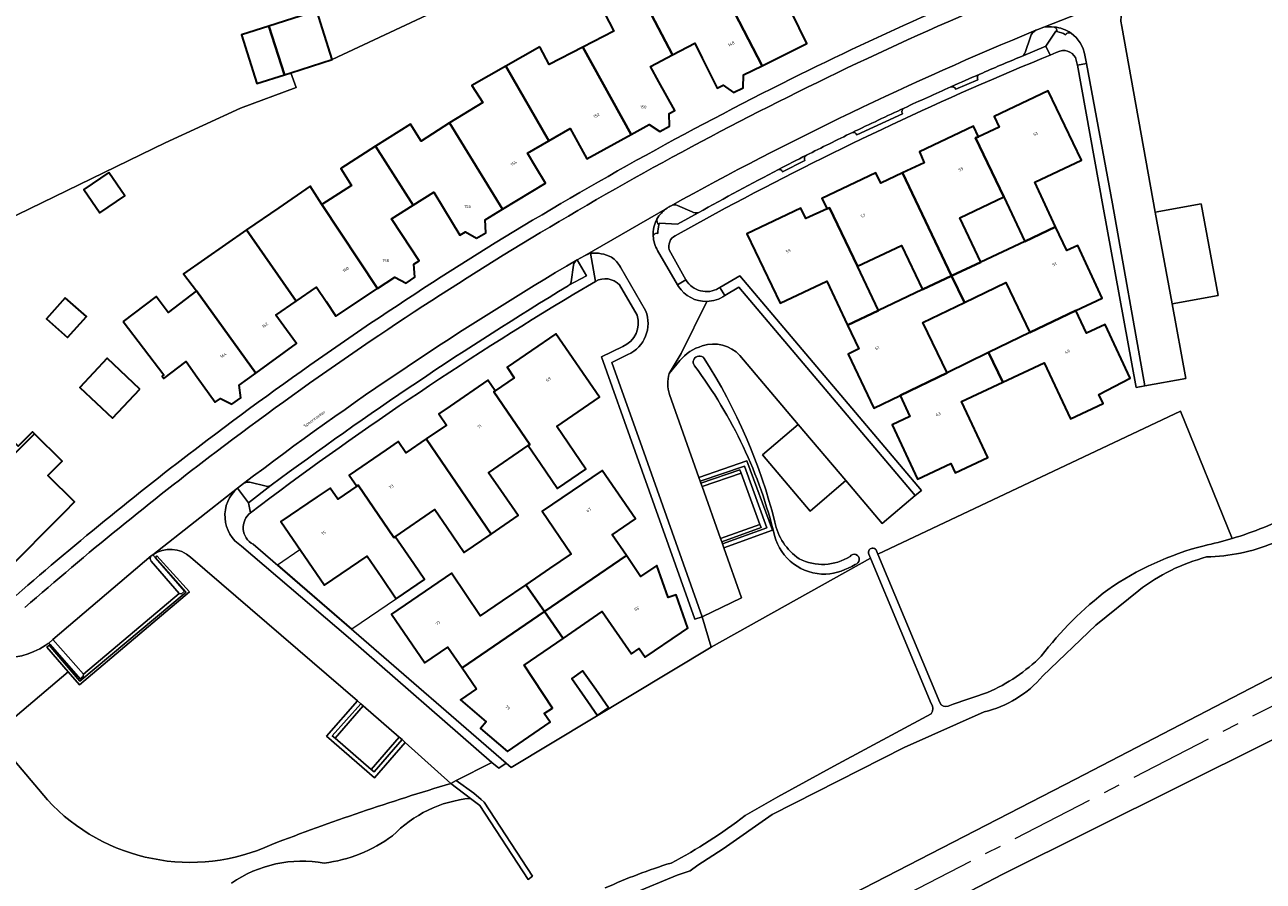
# Model space of a CAD drawing. Header units: metres. Extents: x 197700 to 204338, y 317132 to 325229.
# Tile 120 of 256: x 199497 to 199645, y 318199 to 318301. Entities that reach past the tile are written whole.
import ezdxf
from ezdxf.enums import TextEntityAlignment as Align

# ---------------------------------------------------------------- set-up
doc = ezdxf.new("R2010")
doc.units = ezdxf.units.M
doc.linetypes.add('AM-AS', pattern=[16, 10, -2, 2, -2])
for name, color, linetype, lineweight in [('B-WE-AM-AS_SPOOR-G', 10, 'AM-AS', 18), ('B-WE-GR-BEPLANTING_CULTUUR_HEESTERS-GV', 90, 'Continuous', 18), ('B-WE-GR-BOS_LOOF-GV', 40, 'Continuous', 13), ('B-WE-GR-GRAS-GV', 60, 'Continuous', 13), ('B-WE-IE-TERREINAFSCHEIDING_KUNSTMATIG_HEKWERK-G', 20, 'IE-TERREINAFSCHEIDING-KUNSTMATIG', 18), ('B-WE-OG-BEBOUWING-GV', 7, 'Continuous', 35), ('B-WE-OG-BEBOUWING-T18', 10, 'Continuous', 18), ('B-WE-OG-TERREIN_CULTUURSCHEIDING-GV', 7, 'Continuous', 18), ('B-WE-OG-TERREIN_ERF-GV', 7, 'Continuous', 18), ('B-WE-OG-TOPOGRAFIE-T18', 10, 'Continuous', 18), ('B-WE-OG-WATER-GV', 130, 'Continuous', 18), ('B-WE-OG-WATER_GREPPEL-GV', 160, 'Continuous', 18), ('B-WE-VH-VERHARDING_BETONSTRAATSTEEN-GV', 252, 'Continuous', 18), ('B-WE-VH-VERHARDING_HALFVERHARDING-GV', 252, 'Continuous', 18), ('B-WE-VH-VERHARDING_OPEN-GV', 252, 'Continuous', 18), ('B-WE-VH-VERHARDING_STRAATBAKSTEEN-GV', 252, 'Continuous', 18), ('B-WE-VH-VERHARDING_TEGEL-GV', 252, 'Continuous', 18)]:
    doc.layers.add(name, color=color, linetype=linetype, lineweight=lineweight)
doc.styles.add('NLCS-ISO-M200-T18', font='NLCS-ISO.ttf', dxfattribs={"height": 0.36})
doc.linetypes.add('IE-TERREINAFSCHEIDING-KUNSTMATIG', pattern='A,4,[82,NLCS.SHX,S=0.75,R=90,X=0,Y=0],4,-2', length=10)

msp = doc.modelspace()

# ---------------------------------------------------------------- linework, layer by layer
at = {"layer": 'B-WE-AM-AS_SPOOR-G'}
msp.add_lwpolyline([(200036.055, 318421.136), (199892.784, 318347.091), (199738.023, 318267.205), (199482.844, 318135.779), (199439.366, 318113.466), (199385.318, 318085.515), (199323.341, 318053.626), (199293.546, 318038.167), (199276.655, 318029.192), (199260.196, 318020.112), (199248.768, 318013.478), (199233.25, 318004.13)], dxfattribs=at)
at = {"layer": 'B-WE-GR-BEPLANTING_CULTUUR_HEESTERS-GV'}
for points in [[(199616.118, 318297.676), (199619.051, 318298.895), (199620.238, 318300.688), (199620.353, 318300.664)], [(199618.062, 318300.891), (199617.839, 318300.799)], [(199618.795, 318301.179), (199618.062, 318300.891)], [(199617.177, 318300.025), (199616.553, 318298.128)], [(199574.176, 318279.801), (199574.172, 318279.799)], [(199576.702, 318279.056), (199574.927, 318279.84)], [(199572.709, 318277.52), (199572.766, 318277.719), (199574.949, 318277.603), (199577.394, 318278.946)], [(199561.938, 318270.271), (199564.036, 318271.41), (199562.93, 318273.319)], [(199562.475, 318272.68), (199562.214, 318270.68)], [(199522.996, 318246.546), (199522.25, 318245.991), (199523.574, 318244.242)], [(199523.574, 318244.242), (199526.301, 318246.337)], [(199525.699, 318246.213), (199523.748, 318246.683)]]:
    msp.add_lwpolyline(points, dxfattribs=at)
for points in [[(199617.839, 318300.799, 0.2085195), (199617.177, 318300.025)], [(199620.039, 318301.189, 0.0771529), (199618.795, 318301.179)], [(199620.353, 318300.664, 0.3585637), (199620.039, 318301.189)], [(199616.553, 318298.128, -0.2061478), (199616.118, 318297.676)], [(199573.679, 318279.514, 0.1157858), (199572.475, 318278.198)], [(199574.172, 318279.799, 0.0355133), (199573.679, 318279.514)], [(199574.927, 318279.84, 0.2274346), (199574.176, 318279.801)], [(199572.475, 318278.198, 0.2804293), (199572.709, 318277.52)], [(199577.394, 318278.946, -0.1707992), (199576.702, 318279.056)], [(199562.93, 318273.319, 0.1864252), (199562.475, 318272.68)], [(199562.214, 318270.68, -0.2001093), (199561.938, 318270.271)], [(199523.748, 318246.683, 0.2142527), (199522.996, 318246.546)], [(199526.301, 318246.337, -0.1977978), (199525.699, 318246.213)]]:
    msp.add_lwpolyline(points, format="xyb", dxfattribs=at)
for points in [[(199501.987, 318223.995), (199503.33, 318222.444), (199516.497, 318233.574), (199512.616, 318237.9), (199512.461, 318237.673), (199516.108, 318233.514), (199503.368, 318222.897), (199499.699, 318227.176), (199499.415, 318226.966)], [(199503.835, 318223.727), (199503.766, 318223.423), (199503.414, 318223.139), (199499.814, 318227.265), (199499.699, 318227.176), (199503.368, 318222.897), (199516.108, 318233.514), (199512.461, 318237.673), (199512.441, 318237.643), (199515.922, 318233.645), (199515.564, 318233.332), (199515.294, 318233.358)], [(199538.665, 318211.311), (199542.334, 318215.54), (199541.961, 318215.876), (199538.614, 318212.016), (199538.272, 318212.319), (199533.958, 318216.043), (199533.609, 318216.349), (199537.007, 318220.18), (199536.628, 318220.507), (199532.899, 318216.302)]]:
    msp.add_lwpolyline(points, close=True, dxfattribs=at)
at = {"layer": 'B-WE-GR-BOS_LOOF-GV'}
for points in [[(199830.464, 318312.666), (199741.059, 318266.69), (199717.712, 318254.411), (199707.457, 318248.677), (199701.402, 318244.539), (199692.009, 318239.259), (199666.671, 318226.051), (199613.893, 318199.755), (199581.83, 318183.08), (199549.343, 318166.78), (199519.192, 318151.13), (199399.582, 318089.553), (199332.312, 318055.311), (199286.929, 318031.851), (199249.318, 318010.941), (199249.209, 318010.87), (199248.933, 318010.692), (199248.557, 318010.449), (199247.297, 318009.633), (199246.885, 318009.366), (199245.969, 318008.773), (199244.424, 318007.773), (199242.105, 318006.273), (199239.09, 318004.322)], [(199628.124, 318301.251), (199632.126, 318279.016), (199637.647, 318280.012), (199639.678, 318269.06), (199634.154, 318268.067), (199635.798, 318259.095), (199630.901, 318258.22), (199629.848, 318258.016), (199625.847, 318279.809), (199622.819, 318296.624), (199622.795, 318296.755), (199622.682, 318297.241)], [(199620.723, 318298.304), (199620.263, 318298.127), (199619.548, 318297.833), (199618.547, 318297.421)], [(199361.075, 318076.524), (199379.247, 318085.792), (199413.143, 318103.234), (199446.542, 318120.535), (199622.579, 318211.164), (199666.478, 318233.947), (199668.695, 318234.76), (199681.106, 318241.339), (199705.746, 318254.177), (199717.907, 318260.144), (199726.833, 318264.967), (199738.166, 318270.57), (199752.293, 318277.585), (199752.676, 318276.842), (199752.687, 318276.848), (199755.312, 318278.192), (199757.07, 318279.093), (199778.436, 318290.04)], [(199580.659, 318279.489), (199574.651, 318276.212)], [(199573.919, 318274.501), (199575.953, 318270.912)], [(199579.843, 318269.919), (199579.998, 318270.011), (199582.379, 318271.423), (199604.129, 318245.714), (199603.393, 318245.089), (199599.43, 318241.739), (199595.093, 318246.883), (199590.8, 318243.243), (199585.1, 318249.984), (199589.401, 318253.615), (199582.415, 318261.867)], [(199575.213, 318261.258), (199573.948, 318259.704)], [(199573.984, 318257.204), (199577.49, 318247.28), (199583.242, 318249.257), (199586.292, 318240.937), (199580.487, 318238.852), (199582.614, 318232.856), (199577.902, 318230.591), (199578.968, 318226.962), (199598.055, 318237.594), (199597.851, 318238.083)], [(199598.776, 318238.465), (199598.935, 318238.084), (199635.17, 318255.213), (199641.33, 318239.956)], [(199635.17, 318255.213), (199598.935, 318238.084), (199606.331, 318220.306)], [(199641.33, 318239.956), (199635.17, 318255.213)], [(199605.3, 318220.218), (199598.055, 318237.594), (199578.968, 318226.962), (199555.013, 318212.538), (199554.405, 318213.065), (199553.566, 318212.449), (199552.725, 318213.156), (199548.452, 318210.968), (199550.544, 318209.476), (199551.44, 318208.696), (199551.798, 318208.385), (199557.572, 318199.521), (199557.076, 318199.142), (199551.258, 318208), (199550.139, 318208.849)], [(199630.149, 318233.74), (199625.015, 318229.593), (199618.663, 318223.499)], [(199611.654, 318219.197), (199602.074, 318214.934), (199586.265, 318206.896), (199580.402, 318202.822), (199577.358, 318200.834), (199576.434, 318200.19), (199574.88, 318199.637), (199569.503, 318197.405), (199557.243, 318190.6), (199552.124, 318187.12), (199547.634, 318183.587)], [(199583.044, 318206.78), (199586.931, 318209.049), (199593.66, 318212.705), (199605.31, 318218.982)]]:
    msp.add_lwpolyline(points, dxfattribs=at)
for points in [[(199630.056, 318305.532, 0.3391865), (199628.124, 318301.251)], [(199618.547, 318297.421, 0.0250119), (199580.659, 318279.489)], [(199622.682, 318297.241, 0.4166199), (199620.723, 318298.304)], [(199574.651, 318276.212, 0.3338034), (199573.919, 318274.501)], [(199575.953, 318270.912, 0.416363), (199579.843, 318269.919)], [(199582.415, 318261.867, 0.2923282), (199577.905, 318263.011)], [(199577.905, 318263.011, 0.1477251), (199575.213, 318261.258)], [(199576.971, 318260.635, -1.0118791), (199578.146, 318261.507)], [(199586.547, 318240.297, 0.1022839), (199576.971, 318260.635)], [(199578.146, 318261.507, -0.0806375), (199586.589, 318241.928)], [(199573.948, 318259.704, 0.1576254), (199573.984, 318257.204)], [(199641.33, 318239.956, 0.0465693), (199648.793, 318242.975)], [(199586.589, 318241.928, 0.19901), (199589.507, 318237.542)], [(199592.695, 318235.682, -0.3454488), (199586.547, 318240.297)], [(199637.971, 318239.094, 0.0199399), (199641.33, 318239.956)], [(199646.267, 318239.418, -0.0924253), (199638.28, 318237.743)], [(199595.598, 318237.815, -1.4571786), (199596.209, 318236.86)], [(199597.851, 318238.083, -1.0795725), (199598.776, 318238.465)], [(199626.472, 318233.83, -0.0898316), (199637.971, 318239.094)], [(199589.507, 318237.542, 0.2681285), (199595.598, 318237.815)], [(199596.209, 318236.86, -0.117067), (199592.695, 318235.682)], [(199638.28, 318237.743, 0.0993298), (199630.149, 318233.74)], [(199618.491, 318225.873, -0.0676362), (199626.472, 318233.83)], [(199612.058, 318221.503, 0.0885907), (199618.491, 318225.873)], [(199618.663, 318223.499, -0.1588906), (199611.654, 318219.197)], [(199605.31, 318218.982, 0.3057968), (199605.3, 318220.218)], [(199606.331, 318220.306, 0.3820543), (199607.354, 318219.89)], [(199607.354, 318219.89, -0.0152014), (199612.058, 318221.503)], [(199550.139, 318208.849, 0.1799583), (199540.808, 318204.345)], [(199574.181, 318201.108, 0.043288), (199583.044, 318206.78)], [(199540.808, 318204.345, -0.1271459), (199532.635, 318201.1)], [(199532.635, 318201.1, 0.1976801), (199521.544, 318198.698)], [(199566.295, 318198.117, -0.0323057), (199574.181, 318201.108)]]:
    msp.add_lwpolyline(points, format="xyb", dxfattribs=at)
msp.add_lwpolyline([(199601.888, 318283.732), (199604.484, 318284.948), (199603.895, 318286.234), (199610.381, 318289.327), (199610.958, 318288.061), (199613.445, 318289.184), (199612.848, 318290.471), (199619.31, 318293.554), (199623.285, 318285.263), (199617.709, 318282.618), (199620.203, 318277.27), (199621.557, 318274.447), (199622.847, 318275.025), (199625.76, 318268.712), (199622.609, 318267.258), (199623.905, 318264.547), (199626.123, 318265.582), (199629.143, 318259.154), (199625.36, 318257.211), (199625.878, 318256.106), (199621.965, 318254.275), (199618.824, 318260.986), (199613.883, 318258.674), (199608.943, 318256.362), (199612.084, 318249.65), (199608.171, 318247.819), (199607.654, 318248.924), (199603.669, 318247.059), (199600.627, 318253.559), (199602.758, 318254.582), (199601.594, 318257.084), (199598.435, 318255.556), (199595.348, 318262.026), (199596.656, 318262.65), (199595.28, 318265.517), (199592.823, 318270.762), (199587.227, 318268.123), (199583.255, 318276.436), (199589.693, 318279.51), (199590.297, 318278.253), (199592.853, 318279.411), (199592.215, 318280.678), (199598.665, 318283.752), (199599.271, 318282.506)], close=True, dxfattribs=at)
at = {"layer": 'B-WE-GR-GRAS-GV'}
for points in [[(199512.116, 318238.016), (199512.441, 318237.643), (199512.461, 318237.673), (199512.616, 318237.9), (199516.497, 318233.574), (199503.33, 318222.444), (199501.987, 318223.995), (199492.987, 318216.374), (199499.502, 318208.68)], [(199542.334, 318215.54), (199538.665, 318211.311), (199532.899, 318216.302), (199536.628, 318220.507), (199516.653, 318237.722)], [(199547.804, 318210.62), (199542.334, 318215.54)]]:
    msp.add_lwpolyline(points, dxfattribs=at)
for points in [[(199516.653, 318237.722, 0.3464156), (199512.116, 318238.016)], [(199526.381, 318203.338, -0.0196369), (199547.804, 318210.62)], [(199499.502, 318208.68, 0.3259624), (199526.381, 318203.338)]]:
    msp.add_lwpolyline(points, format="xyb", dxfattribs=at)
at = {"layer": 'B-WE-IE-TERREINAFSCHEIDING_KUNSTMATIG_HEKWERK-G'}
for points in [[(199560.617, 318310.002), (199533.599, 318297.294)], [(199529.27, 318293.953), (199528.642, 318295.724)], [(199522.618, 318291.459), (199529.27, 318293.953)], [(199513.587, 318287.334), (199522.618, 318291.459)], [(199490.008, 318275.864), (199513.587, 318287.334)], [(199527.047, 318236.798), (199529.742, 318238.625)], [(199535.953, 318229.11), (199527.047, 318236.798)], [(199541.279, 318232.724), (199535.953, 318229.11)]]:
    msp.add_lwpolyline(points, dxfattribs=at)
at = {"layer": 'B-WE-OG-BEBOUWING-GV'}
for points in [[(199591.175, 318304.215), (199586.785, 318313.46), (199582.57, 318311.46), (199583.69, 318309.338), (199579.56, 318307.204), (199585.057, 318296.546), (199590.429, 318299.222), (199589.497, 318301.093), (199588.565, 318302.964)], [(199580.385, 318294.218), (199581.641, 318293.336), (199582.804, 318293.915), (199582.856, 318295.449), (199585.057, 318296.546), (199579.56, 318307.204), (199575.997, 318305.275), (199574.876, 318307.397), (199570.543, 318305.109), (199574.341, 318297.861), (199576.994, 318299.254), (199577.877, 318297.481), (199579.678, 318293.866)], [(199570.543, 318305.109), (199566.187, 318302.844), (199567.299, 318300.706), (199563.585, 318298.774), (199569.381, 318288.315), (199571.532, 318289.503), (199572.824, 318288.675), (199573.962, 318289.303), (199573.948, 318290.838), (199574.604, 318291.2), (199572.711, 318294.628), (199571.694, 318296.47), (199574.341, 318297.861)], [(199526.029, 318301.312), (199527.88, 318295.483), (199528.642, 318295.724), (199533.599, 318297.294), (199531.752, 318303.125)], [(199527.88, 318295.483), (199526.029, 318301.312), (199522.731, 318300.268), (199524.577, 318294.437)], [(199558.468, 318298.83), (199554.4, 318296.509), (199559.519, 318287.575), (199562.079, 318289.057), (199562.961, 318287.46), (199564.101, 318285.398), (199569.381, 318288.315), (199563.585, 318298.774), (199559.579, 318296.692)], [(199547.658, 318289.713), (199554.001, 318279.39), (199559.134, 318282.517), (199557.974, 318284.422), (199556.96, 318286.087), (199559.519, 318287.575), (199554.4, 318296.509), (199550.331, 318294.188), (199551.612, 318292.158)], [(199610.958, 318288.061), (199610.628, 318287.912), (199613.994, 318280.843), (199616.522, 318275.534), (199620.203, 318277.27), (199617.709, 318282.618), (199623.285, 318285.263), (199619.31, 318293.554), (199612.848, 318290.471), (199613.445, 318289.184)], [(199550.883, 318275.898), (199551.984, 318276.569), (199551.9, 318278.11), (199554.001, 318279.39), (199547.658, 318289.713), (199544.254, 318287.515), (199542.973, 318289.545), (199538.795, 318286.909), (199543.277, 318279.848), (199545.745, 318281.41), (199546.911, 318279.496), (199548.877, 318276.269), (199549.552, 318276.68)], [(199613.994, 318280.843), (199610.628, 318287.912), (199610.958, 318288.061), (199610.381, 318289.327), (199603.895, 318286.234), (199604.484, 318284.948), (199601.888, 318283.732), (199607.742, 318271.394), (199611.235, 318273.041), (199608.732, 318278.363)], [(199532.343, 318279.96), (199539.034, 318269.89), (199541.079, 318271.247), (199542.439, 318270.519), (199543.502, 318271.262), (199543.382, 318272.79), (199544.021, 318273.209), (199541.948, 318276.337), (199540.702, 318278.218), (199543.277, 318279.848), (199538.795, 318286.909), (199534.616, 318284.257), (199535.907, 318282.222)], [(199506.839, 318283.783), (199503.862, 318281.741), (199505.782, 318278.942), (199508.76, 318280.984)], [(199592.853, 318279.411), (199593.125, 318279.534), (199596.469, 318272.55), (199601.753, 318275.034), (199604.252, 318269.748), (199607.742, 318271.394), (199601.888, 318283.732), (199599.271, 318282.506), (199598.665, 318283.752), (199592.215, 318280.678)], [(199539.034, 318269.89), (199532.343, 318279.96), (199530.957, 318282.145), (199527.211, 318279.557), (199523.357, 318276.895), (199529.292, 318268.37), (199531.724, 318270.058), (199532.87, 318268.337), (199534.04, 318266.578)], [(199596.469, 318272.55), (199593.125, 318279.534), (199592.853, 318279.411), (199590.297, 318278.253), (199589.693, 318279.51), (199583.255, 318276.436), (199587.227, 318268.123), (199592.823, 318270.762), (199595.28, 318265.517), (199598.997, 318267.27)], [(199524.448, 318259.768), (199529.306, 318263.286), (199528.128, 318264.92), (199526.859, 318266.682), (199529.292, 318268.37), (199523.357, 318276.895), (199515.78, 318271.661), (199517.351, 318269.589)], [(199607.742, 318271.394), (199609.277, 318268.214), (199614.23, 318270.605), (199617.127, 318264.605), (199622.609, 318267.258), (199625.76, 318268.712), (199622.847, 318275.025), (199621.557, 318274.447), (199620.203, 318277.27), (199616.522, 318275.534), (199611.235, 318273.041)], [(199609.277, 318268.214), (199607.742, 318271.394), (199604.252, 318269.748), (199598.997, 318267.27), (199595.28, 318265.517), (199596.656, 318262.65), (199595.348, 318262.026), (199598.435, 318255.556), (199601.594, 318257.084), (199607.227, 318259.811), (199604.324, 318265.822)], [(199508.579, 318265.948), (199513.444, 318259.534), (199513.237, 318259.377), (199513.428, 318259.126), (199516.099, 318261.151), (199517.43, 318259.283), (199519.584, 318256.26), (199520.22, 318256.726), (199521.599, 318256.038), (199522.651, 318256.805), (199522.455, 318258.325), (199524.448, 318259.768), (199517.351, 318269.589), (199513.966, 318267.021), (199512.515, 318268.933)], [(199501.636, 318268.786), (199499.388, 318266.261), (199501.924, 318264.003), (199504.172, 318266.528)], [(199617.127, 318264.605), (199612.177, 318262.208), (199613.883, 318258.674), (199618.824, 318260.986), (199621.965, 318254.275), (199625.878, 318256.106), (199625.36, 318257.211), (199629.143, 318259.154), (199626.123, 318265.582), (199623.905, 318264.547), (199622.609, 318267.258)], [(199557.252, 318251.201), (199557.078, 318251.082), (199558.541, 318248.932), (199560.576, 318245.939), (199563.976, 318248.251), (199560.48, 318253.384), (199565.599, 318256.859), (199560.389, 318264.466), (199554.526, 318260.468), (199555.396, 318259.179), (199553.109, 318257.635), (199552.939, 318257.52)], [(199601.594, 318257.084), (199602.758, 318254.582), (199600.627, 318253.559), (199603.669, 318247.059), (199607.654, 318248.924), (199608.171, 318247.819), (199612.084, 318249.65), (199608.943, 318256.362), (199613.883, 318258.674), (199612.177, 318262.208), (199607.227, 318259.811)], [(199510.587, 318257.851), (199506.658, 318261.537), (199503.379, 318258.041), (199507.308, 318254.356)], [(199484.404, 318243.73), (199485.873, 318244.174), (199487.789, 318242.272), (199490.885, 318245.39), (199492.023, 318246.537), (199497.948, 318252.506), (199497.707, 318252.745), (199496.002, 318251.028), (199493.078, 318253.93), (199494.783, 318255.648), (199491.439, 318258.965), (199485.564, 318253.047), (199487.658, 318250.969), (199486.47, 318249.772), (199483.375, 318246.654), (199483.921, 318246.111), (199483.488, 318244.639)], [(199544.844, 318251.887), (199552.623, 318240.492), (199555.842, 318242.697), (199553.786, 318245.698), (199552.327, 318247.828), (199557.078, 318251.082), (199557.252, 318251.201), (199552.939, 318257.52), (199553.109, 318257.635), (199552.231, 318258.899), (199547.727, 318255.818), (199546.358, 318254.881), (199547.273, 318253.544)], [(199489.989, 318238.186), (199490.905, 318237.277), (199492.374, 318237.721), (199494.29, 318235.819), (199501.577, 318243.159), (199502.744, 318244.335), (199499.572, 318247.484), (199501.276, 318249.202), (199497.948, 318252.506), (199492.023, 318246.537), (199494.11, 318244.466), (199492.971, 318243.319), (199489.876, 318240.201), (199490.422, 318239.658)], [(199552.623, 318240.492), (199544.844, 318251.887), (199542.416, 318250.231), (199541.493, 318251.557), (199540.043, 318250.566), (199535.624, 318247.547), (199536.538, 318246.209), (199536.708, 318246.325), (199540.984, 318240.059), (199541.15, 318240.174), (199545.888, 318243.417), (199547.347, 318241.287), (199549.403, 318238.286)], [(199556.765, 318234.415), (199559.011, 318231.201), (199568.82, 318237.911), (199567.116, 318240.403), (199569.91, 318242.303), (199565.912, 318248.11), (199558.742, 318243.213), (199562.211, 318238.134), (199559.63, 318236.371)], [(199541.15, 318240.174), (199540.984, 318240.059), (199536.708, 318246.325), (199536.538, 318246.209), (199534.255, 318244.66), (199533.34, 318245.997), (199531.794, 318244.939), (199527.466, 318241.977), (199532.658, 318234.374), (199537.764, 318237.855), (199539.526, 318235.274), (199541.268, 318232.722), (199544.658, 318235.037), (199543.362, 318236.934)], [(199559.011, 318231.201), (199561.251, 318227.997), (199565.918, 318231.209), (199569.416, 318226.151), (199570.343, 318226.78), (199571.045, 318225.745), (199575.42, 318228.715), (199576.183, 318229.233), (199574.763, 318233.204), (199573.825, 318232.886), (199572.444, 318236.713), (199570.525, 318235.418), (199568.82, 318237.911)], [(199559.011, 318231.201), (199556.765, 318234.415), (199553.937, 318232.483), (199551.319, 318230.695), (199547.88, 318235.812), (199540.687, 318230.887), (199544.672, 318225.069), (199547.454, 318226.957), (199549.161, 318224.464)], [(199550.867, 318221.971), (199548.962, 318220.65), (199552.028, 318217.991), (199551.367, 318217.226), (199554.568, 318214.452), (199559.689, 318217.966), (199558.987, 318218.988), (199559.968, 318219.661), (199556.583, 318224.784), (199561.251, 318227.997), (199559.011, 318231.201), (199549.161, 318224.464)], [(199566.668, 318219.693), (199565.146, 318221.872), (199563.576, 318224.12), (199562.272, 318223.209), (199563.841, 318220.961), (199565.363, 318218.782)]]:
    msp.add_lwpolyline(points, close=True, dxfattribs=at)
at = {"layer": 'B-WE-OG-TERREIN_CULTUURSCHEIDING-GV'}
for points in [[(199585.649, 318241.237), (199580.32, 318239.323), (199580.487, 318238.852), (199586.292, 318240.937), (199583.242, 318249.257), (199577.49, 318247.28), (199577.657, 318246.808), (199582.941, 318248.625)], [(199580.233, 318239.568), (199580.32, 318239.323), (199585.649, 318241.237), (199582.941, 318248.625), (199577.657, 318246.808), (199577.744, 318246.563), (199582.406, 318248.167), (199582.544, 318247.791), (199584.801, 318241.634), (199584.939, 318241.258)]]:
    msp.add_lwpolyline(points, close=True, dxfattribs=at)
for points in [[(199499.252, 318227.155, -0.3486719), (199488.082, 318228.124)], [(199499.66, 318227.441, -0.0134862), (199499.252, 318227.155)], [(199547.804, 318210.62, 0.0196369), (199526.381, 318203.338)], [(199526.381, 318203.338, -0.3259624), (199499.502, 318208.68)], [(199540.808, 318204.345, -0.1799583), (199550.139, 318208.849)], [(199532.635, 318201.1, 0.1271459), (199540.808, 318204.345)], [(199521.544, 318198.698, -0.1976801), (199532.635, 318201.1)]]:
    msp.add_lwpolyline(points, format="xyb", dxfattribs=at)
for points in [[(199499.502, 318208.68), (199492.987, 318216.374), (199501.987, 318223.995), (199499.415, 318226.966), (199499.699, 318227.176), (199499.814, 318227.265), (199499.66, 318227.441)], [(199550.139, 318208.849), (199547.804, 318210.62)]]:
    msp.add_lwpolyline(points, dxfattribs=at)
at = {"layer": 'B-WE-OG-TERREIN_ERF-GV'}
for points in [[(199569.529, 318314.264), (199569.53, 318314.263), (199563.1, 318311.189), (199560.617, 318310.002), (199533.599, 318297.294), (199528.642, 318295.724), (199529.27, 318293.953), (199522.618, 318291.459), (199513.587, 318287.334), (199490.008, 318275.864), (199468.902, 318263.931), (199464.684, 318260.961), (199472.051, 318253.606), (199492.608, 318233.331)], [(199490.008, 318275.864), (199513.587, 318287.334), (199522.618, 318291.459), (199529.27, 318293.953), (199528.642, 318295.724), (199527.88, 318295.483), (199524.577, 318294.437), (199522.731, 318300.268), (199526.029, 318301.312), (199531.752, 318303.125), (199533.599, 318297.294), (199560.617, 318310.002)], [(199588.565, 318302.964), (199589.497, 318301.093), (199590.429, 318299.222), (199585.057, 318296.546), (199582.856, 318295.449), (199582.804, 318293.915), (199581.641, 318293.336), (199580.385, 318294.218), (199579.678, 318293.866), (199577.877, 318297.481), (199576.994, 318299.254), (199574.341, 318297.861), (199571.694, 318296.47), (199572.711, 318294.628), (199574.604, 318291.2), (199573.948, 318290.838), (199573.962, 318289.303), (199572.824, 318288.675), (199571.532, 318289.503), (199569.381, 318288.315), (199564.101, 318285.398), (199562.961, 318287.46), (199562.079, 318289.057), (199559.519, 318287.575), (199556.96, 318286.087), (199557.974, 318284.422), (199559.134, 318282.517), (199554.001, 318279.39), (199551.9, 318278.11), (199551.984, 318276.569), (199550.883, 318275.898), (199549.552, 318276.68), (199548.877, 318276.269), (199546.911, 318279.496), (199545.745, 318281.41), (199543.277, 318279.848), (199540.702, 318278.218), (199541.948, 318276.337), (199544.021, 318273.209), (199543.382, 318272.79), (199543.502, 318271.262), (199542.439, 318270.519), (199541.079, 318271.247), (199539.034, 318269.89), (199534.04, 318266.578), (199532.87, 318268.337), (199531.724, 318270.058), (199529.292, 318268.37), (199526.859, 318266.682), (199528.128, 318264.92), (199529.306, 318263.286), (199524.448, 318259.768), (199522.455, 318258.325), (199522.651, 318256.805), (199521.599, 318256.038), (199520.22, 318256.726), (199519.584, 318256.26), (199517.43, 318259.283), (199516.099, 318261.151), (199513.428, 318259.126), (199513.237, 318259.377), (199513.444, 318259.534), (199508.579, 318265.948), (199512.515, 318268.933), (199513.966, 318267.021), (199517.351, 318269.589), (199515.78, 318271.661), (199523.357, 318276.895), (199527.211, 318279.557), (199530.957, 318282.145), (199532.343, 318279.96), (199535.907, 318282.222), (199534.616, 318284.257), (199538.795, 318286.909), (199542.973, 318289.545), (199544.254, 318287.515), (199547.658, 318289.713), (199551.612, 318292.158), (199550.331, 318294.188), (199554.4, 318296.509), (199558.468, 318298.83), (199559.579, 318296.692), (199563.585, 318298.774), (199567.299, 318300.706), (199566.187, 318302.844)], [(199565.12, 318270.732), (199562.524, 318269.211)], [(199570.095, 318266.681), (199568.002, 318270.311)], [(199578.968, 318226.962), (199577.902, 318230.591), (199576.991, 318230.288), (199569.864, 318250.379), (199565.855, 318261.693), (199568.376, 318262.958)], [(199496.002, 318251.028), (199497.707, 318252.745), (199497.948, 318252.506), (199501.276, 318249.202), (199499.572, 318247.484), (199502.744, 318244.335), (199501.577, 318243.159), (199494.29, 318235.819)], [(199524.12, 318239.262), (199536.2, 318228.847), (199554.405, 318213.065), (199555.013, 318212.538), (199578.968, 318226.962)]]:
    msp.add_lwpolyline(points, dxfattribs=at)
for points in [[(199588.541, 318294.979, -0.0228316), (199622.09, 318309.829)], [(199552.011, 318274.659, -0.0226828), (199588.541, 318294.979)], [(199518.642, 318251.731, -0.0232676), (199552.011, 318274.659)], [(199568.002, 318270.311, 0.3534325), (199565.12, 318270.732)], [(199562.524, 318269.211, 0.0264548), (199523.808, 318243.046)], [(199568.376, 318262.958, 0.3942398), (199570.095, 318266.681)], [(199495.78, 318233.15, -0.0178186), (199518.642, 318251.731)], [(199523.808, 318243.046, 0.5318018), (199524.12, 318239.262)]]:
    msp.add_lwpolyline(points, format="xyb", dxfattribs=at)
for points in [[(199506.839, 318283.783), (199508.76, 318280.984), (199505.782, 318278.942), (199503.862, 318281.741)], [(199613.994, 318280.843), (199608.732, 318278.363), (199611.235, 318273.041), (199616.522, 318275.534)], [(199604.252, 318269.748), (199601.753, 318275.034), (199596.469, 318272.55), (199598.997, 318267.27)], [(199612.177, 318262.208), (199617.127, 318264.605), (199614.23, 318270.605), (199609.277, 318268.214), (199604.324, 318265.822), (199607.227, 318259.811)], [(199501.636, 318268.786), (199504.172, 318266.528), (199501.924, 318264.003), (199499.388, 318266.261)], [(199555.842, 318242.697), (199552.623, 318240.492), (199549.403, 318238.286), (199547.347, 318241.287), (199545.888, 318243.417), (199541.15, 318240.174), (199543.362, 318236.934), (199544.658, 318235.037), (199541.268, 318232.722), (199539.526, 318235.274), (199537.764, 318237.855), (199532.658, 318234.374), (199527.466, 318241.977), (199531.794, 318244.939), (199533.34, 318245.997), (199534.255, 318244.66), (199536.538, 318246.209), (199535.624, 318247.547), (199540.043, 318250.566), (199541.493, 318251.557), (199542.416, 318250.231), (199544.844, 318251.887), (199547.273, 318253.544), (199546.358, 318254.881), (199547.727, 318255.818), (199552.231, 318258.899), (199553.109, 318257.635), (199555.396, 318259.179), (199554.526, 318260.468), (199560.389, 318264.466), (199565.599, 318256.859), (199560.48, 318253.384), (199563.976, 318248.251), (199560.576, 318245.939), (199558.541, 318248.932), (199557.078, 318251.082), (199552.327, 318247.828), (199553.786, 318245.698)], [(199510.587, 318257.851), (199507.308, 318254.356), (199503.379, 318258.041), (199506.658, 318261.537)], [(199573.825, 318232.886), (199574.763, 318233.204), (199576.183, 318229.233), (199575.42, 318228.715), (199571.045, 318225.745), (199570.343, 318226.78), (199569.416, 318226.151), (199565.918, 318231.209), (199561.251, 318227.997), (199556.583, 318224.784), (199559.968, 318219.661), (199558.987, 318218.988), (199559.689, 318217.966), (199554.568, 318214.452), (199551.367, 318217.226), (199552.028, 318217.991), (199548.962, 318220.65), (199550.867, 318221.971), (199549.161, 318224.464), (199547.454, 318226.957), (199544.672, 318225.069), (199540.687, 318230.887), (199547.88, 318235.812), (199551.319, 318230.695), (199553.937, 318232.483), (199556.765, 318234.415), (199559.63, 318236.371), (199562.211, 318238.134), (199558.742, 318243.213), (199565.912, 318248.11), (199569.91, 318242.303), (199567.116, 318240.403), (199568.82, 318237.911), (199570.525, 318235.418), (199572.444, 318236.713)], [(199566.668, 318219.693), (199565.363, 318218.782), (199563.841, 318220.961), (199562.272, 318223.209), (199563.576, 318224.12), (199565.146, 318221.872)]]:
    msp.add_lwpolyline(points, close=True, dxfattribs=at)
at = {"layer": 'B-WE-OG-WATER-GV'}
for points in [[(199648.793, 318242.975, -0.0465693), (199641.33, 318239.956)], [(199641.33, 318239.956, -0.0199399), (199637.971, 318239.094)], [(199638.28, 318237.743, 0.0924253), (199646.267, 318239.418)], [(199598.776, 318238.465, 1.0795725), (199597.851, 318238.083)], [(199637.971, 318239.094, 0.0898316), (199626.472, 318233.83)], [(199630.149, 318233.74, -0.0993298), (199638.28, 318237.743)], [(199626.472, 318233.83, 0.0676362), (199618.491, 318225.873)], [(199618.491, 318225.873, -0.0885907), (199612.058, 318221.503)], [(199611.654, 318219.197, 0.1588906), (199618.663, 318223.499)], [(199605.3, 318220.218, -0.3057968), (199605.31, 318218.982)], [(199607.354, 318219.89, -0.3820543), (199606.331, 318220.306)], [(199612.058, 318221.503, 0.0152014), (199607.354, 318219.89)], [(199583.044, 318206.78, -0.043288), (199574.181, 318201.108)], [(199574.181, 318201.108, 0.0323057), (199566.295, 318198.117)]]:
    msp.add_lwpolyline(points, format="xyb", dxfattribs=at)
for points in [[(199597.851, 318238.083), (199598.055, 318237.594), (199605.3, 318220.218)], [(199606.331, 318220.306), (199598.935, 318238.084), (199598.776, 318238.465)], [(199618.663, 318223.499), (199625.015, 318229.593), (199630.149, 318233.74)], [(199547.634, 318183.587), (199552.124, 318187.12), (199557.243, 318190.6), (199569.503, 318197.405), (199574.88, 318199.637), (199576.434, 318200.19), (199577.358, 318200.834), (199580.402, 318202.822), (199586.265, 318206.896), (199602.074, 318214.934), (199611.654, 318219.197)], [(199605.31, 318218.982), (199593.66, 318212.705), (199586.931, 318209.049), (199583.044, 318206.78)]]:
    msp.add_lwpolyline(points, dxfattribs=at)
at = {"layer": 'B-WE-OG-WATER_GREPPEL-GV'}
for points in [[(199578.146, 318261.507, 1.0118791), (199576.971, 318260.635)], [(199576.971, 318260.635, -0.1022839), (199586.547, 318240.297)], [(199586.589, 318241.928, 0.0806375), (199578.146, 318261.507)], [(199589.507, 318237.542, -0.19901), (199586.589, 318241.928)], [(199586.547, 318240.297, 0.3454488), (199592.695, 318235.682)], [(199596.209, 318236.86, 1.4571786), (199595.598, 318237.815)], [(199595.598, 318237.815, -0.2681285), (199589.507, 318237.542)], [(199592.695, 318235.682, 0.117067), (199596.209, 318236.86)]]:
    msp.add_lwpolyline(points, format="xyb", dxfattribs=at)
at = {"layer": 'B-WE-VH-VERHARDING_BETONSTRAATSTEEN-GV'}
for points in [[(199630.056, 318305.532), (199623.967, 318303.211), (199618.795, 318301.179)], [(199620.353, 318300.664), (199620.238, 318300.688), (199619.051, 318298.895)], [(199623.717, 318297.806), (199623.899, 318296.826), (199627.008, 318280.042), (199630.901, 318258.22), (199635.798, 318259.095), (199634.154, 318268.067), (199632.126, 318279.016), (199628.124, 318301.251)], [(199616.553, 318298.128), (199617.177, 318300.025)], [(199619.051, 318298.895), (199619.548, 318297.833), (199620.263, 318298.127), (199620.723, 318298.304)], [(199622.682, 318297.241), (199622.795, 318296.755), (199622.819, 318296.624), (199623.899, 318296.826), (199623.717, 318297.806)], [(199608.238, 318293.75), (199610.903, 318294.888)], [(199596.42, 318288.278), (199601.864, 318290.807)], [(199587.51, 318283.871), (199590.195, 318285.211)], [(199574.927, 318279.84), (199576.702, 318279.056)], [(199562.214, 318270.68), (199562.475, 318272.68)], [(199561.839, 318270.217), (199561.938, 318270.271)], [(199582.415, 318261.867), (199589.401, 318253.615), (199595.093, 318246.883), (199599.43, 318241.739), (199603.393, 318245.089), (199582.272, 318270.059), (199580.592, 318269.03)], [(199578.448, 318268.337), (199575.356, 318262.094)], [(199575.356, 318262.094), (199573.948, 318259.704), (199575.213, 318261.258)], [(199523.748, 318246.683), (199525.699, 318246.213)], [(199526.301, 318246.337), (199526.31, 318246.343)], [(199511.938, 318237.864), (199500.145, 318227.867), (199503.835, 318223.727), (199515.294, 318233.358), (199511.919, 318237.241)]]:
    msp.add_lwpolyline(points, dxfattribs=at)
for points in [[(199628.124, 318301.251, -0.3391865), (199630.056, 318305.532)], [(199617.839, 318300.799, 0.0288117), (199574.176, 318279.801)], [(199617.177, 318300.025, -0.2085195), (199617.839, 318300.799)], [(199618.795, 318301.179, -0.0771529), (199620.039, 318301.189)], [(199620.039, 318301.189, -0.1326119), (199622.047, 318300.446)], [(199620.039, 318301.189, -0.3585637), (199620.353, 318300.664)], [(199622.047, 318300.446, 0.1326119), (199620.039, 318301.189)], [(199621.398, 318300.275, 0.0685513), (199620.353, 318300.664)], [(199620.353, 318300.664, -0.0685513), (199621.398, 318300.275)], [(199622.047, 318300.446, 0.4318273), (199621.398, 318300.275)], [(199621.398, 318300.275, -0.4318273), (199622.047, 318300.446)], [(199623.717, 318297.806, 0.1973501), (199622.047, 318300.446)], [(199622.047, 318300.446, -0.1973501), (199623.717, 318297.806)], [(199611.118, 318295.548, -0.0034299), (199616.118, 318297.676)], [(199616.118, 318297.676, 0.2061478), (199616.553, 318298.128)], [(199620.723, 318298.304, -0.4166199), (199622.682, 318297.241)], [(199607.653, 318294.027, -0.002284), (199611.118, 318295.548)], [(199611.118, 318295.548, 0.002284), (199607.653, 318294.027)], [(199610.903, 318294.888, -0.4405546), (199611.118, 318295.548)], [(199602.075, 318291.496, -0.0036617), (199607.653, 318294.027)], [(199607.653, 318294.027, -0.4016949), (199608.238, 318293.75)], [(199595.877, 318288.563, -0.0041548), (199602.075, 318291.496)], [(199602.075, 318291.496, 0.0041548), (199595.877, 318288.563)], [(199601.864, 318290.807, -0.4286628), (199602.075, 318291.496)], [(199590.364, 318285.845, -0.0037139), (199595.877, 318288.563)], [(199595.877, 318288.563, -0.3799696), (199596.42, 318288.278)], [(199587.032, 318284.152, -0.0021623), (199590.364, 318285.845)], [(199590.364, 318285.845, 0.0021623), (199587.032, 318284.152)], [(199590.195, 318285.211, -0.3843723), (199590.364, 318285.845)], [(199577.394, 318278.946, -0.0054044), (199587.032, 318284.152)], [(199587.032, 318284.152, -0.3196072), (199587.51, 318283.871)], [(199574.176, 318279.801, -0.2274346), (199574.927, 318279.84)], [(199572.475, 318278.198, 0.1389641), (199572.023, 318276.17)], [(199572.709, 318277.52, -0.2804293), (199572.475, 318278.198)], [(199576.702, 318279.056, 0.1707992), (199577.394, 318278.946)], [(199572.023, 318276.17, -0.3996323), (199572.565, 318276.487)], [(199572.565, 318276.487, -0.0419158), (199572.709, 318277.52)], [(199562.93, 318273.319, 0.0297609), (199522.996, 318246.546)], [(199562.475, 318272.68, -0.1864252), (199562.93, 318273.319)], [(199561.938, 318270.271, 0.2001093), (199562.214, 318270.68)], [(199526.31, 318246.343, -0.0232481), (199561.839, 318270.217)], [(199580.592, 318269.03, -0.146401), (199578.448, 318268.337)], [(199577.905, 318263.011, -0.2923282), (199582.415, 318261.867)], [(199575.213, 318261.258, -0.1477251), (199577.905, 318263.011)], [(199522.996, 318246.546, -0.2142527), (199523.748, 318246.683)], [(199525.699, 318246.213, 0.1977978), (199526.301, 318246.337)], [(199511.919, 318237.241, -0.341649), (199511.938, 318237.864)]]:
    msp.add_lwpolyline(points, format="xyb", dxfattribs=at)
for points in [[(199632.126, 318279.016), (199634.154, 318268.067), (199639.678, 318269.06), (199637.647, 318280.012)], [(199589.401, 318253.615), (199585.1, 318249.984), (199590.8, 318243.243), (199595.093, 318246.883)], [(199584.801, 318241.634), (199582.544, 318247.791), (199577.877, 318246.186), (199580.099, 318239.945)], [(199538.272, 318212.319), (199541.626, 318216.167), (199537.316, 318219.913), (199533.958, 318216.043)]]:
    msp.add_lwpolyline(points, close=True, dxfattribs=at)
at = {"layer": 'B-WE-VH-VERHARDING_HALFVERHARDING-GV'}
for points in [[(199239.09, 318004.322), (199242.105, 318006.273), (199244.424, 318007.773), (199245.969, 318008.773), (199246.885, 318009.366), (199247.297, 318009.633), (199248.557, 318010.449), (199248.933, 318010.692), (199249.209, 318010.87), (199249.318, 318010.941), (199286.929, 318031.851), (199332.312, 318055.311), (199399.582, 318089.553), (199519.192, 318151.13), (199549.343, 318166.78), (199581.83, 318183.08), (199613.893, 318199.755), (199666.671, 318226.051), (199692.009, 318239.259), (199701.402, 318244.539), (199707.457, 318248.677), (199717.712, 318254.411), (199741.059, 318266.69), (199830.464, 318312.666)], [(199778.436, 318290.04), (199757.07, 318279.093), (199755.312, 318278.192), (199752.687, 318276.848), (199752.676, 318276.842), (199752.293, 318277.585), (199738.166, 318270.57), (199726.833, 318264.967), (199717.907, 318260.144), (199705.746, 318254.177), (199681.106, 318241.339), (199668.695, 318234.76), (199666.478, 318233.947), (199622.579, 318211.164), (199446.542, 318120.535), (199413.143, 318103.234), (199379.247, 318085.792), (199361.075, 318076.524)]]:
    msp.add_lwpolyline(points, dxfattribs=at)
at = {"layer": 'B-WE-VH-VERHARDING_OPEN-GV'}
msp.add_lwpolyline([(199551.258, 318208), (199557.076, 318199.142), (199557.572, 318199.521), (199551.798, 318208.385), (199551.44, 318208.696), (199550.544, 318209.476), (199548.452, 318210.968), (199547.804, 318210.62), (199550.139, 318208.849)], close=True, dxfattribs=at)
at = {"layer": 'B-WE-VH-VERHARDING_STRAATBAKSTEEN-GV'}
for points in [[(199617.839, 318300.799), (199618.062, 318300.891), (199618.795, 318301.179), (199623.967, 318303.211), (199630.056, 318305.532), (199641.357, 318309.84), (199639.573, 318314.605)], [(199573.679, 318279.514), (199563.807, 318273.793)], [(199563.807, 318273.793), (199573.679, 318279.514)], [(199574.172, 318279.799), (199574.176, 318279.801)], [(199562.93, 318273.319), (199563.807, 318273.793)], [(199575.056, 318270.137), (199574.953, 318270.316), (199572.557, 318274.435)], [(199568.109, 318272.453), (199571.115, 318267.242)], [(199575.953, 318270.912), (199574.953, 318270.316), (199575.056, 318270.137)], [(199580.592, 318269.03), (199579.998, 318270.011), (199579.843, 318269.919)], [(199573.948, 318259.704), (199575.356, 318262.094), (199578.448, 318268.337)], [(199568.997, 318261.968), (199567.09, 318261.041), (199570.712, 318250.87), (199577.902, 318230.591), (199582.614, 318232.856), (199580.487, 318238.852), (199580.32, 318239.323), (199580.233, 318239.568), (199580.099, 318239.945), (199577.877, 318246.186), (199577.744, 318246.563), (199577.657, 318246.808), (199577.49, 318247.28), (199573.984, 318257.204)], [(199499.66, 318227.441), (199500.145, 318227.867), (199511.938, 318237.864), (199512.116, 318238.016), (199522.25, 318245.991), (199522.996, 318246.546)], [(199522.25, 318245.991), (199512.116, 318238.016)], [(199552.725, 318213.156), (199535.51, 318228.137), (199522.739, 318239.048)], [(199516.653, 318237.722), (199536.628, 318220.507), (199537.007, 318220.18), (199537.316, 318219.913), (199541.626, 318216.167), (199541.961, 318215.876), (199542.334, 318215.54), (199547.804, 318210.62), (199548.452, 318210.968), (199552.725, 318213.156)]]:
    msp.add_lwpolyline(points, dxfattribs=at)
for points in [[(199628.219, 318310.293, 0.0261086), (199589.304, 318293.392)], [(199574.176, 318279.801, -0.0288117), (199617.839, 318300.799)], [(199589.304, 318293.392, 0.024046), (199552.975, 318273.19)], [(199572.475, 318278.198, -0.1157858), (199573.679, 318279.514)], [(199573.679, 318279.514, -0.0355133), (199574.172, 318279.799)], [(199572.023, 318276.17, -0.1389641), (199572.475, 318278.198)], [(199572.557, 318274.435, -0.1207728), (199572.023, 318276.17)], [(199563.807, 318273.793, -0.0388898), (199564.519, 318274.119)], [(199564.519, 318274.119, -0.1367281), (199567.04, 318273.641)], [(199567.04, 318273.641, -0.1075303), (199568.109, 318272.453)], [(199552.975, 318273.19, 0.0235016), (199519.694, 318250.327)], [(199522.996, 318246.546, -0.0297609), (199562.93, 318273.319)], [(199579.843, 318269.919, -0.416363), (199575.953, 318270.912)], [(199578.448, 318268.337, -0.2607513), (199575.056, 318270.137)], [(199575.056, 318270.137, 0.2607513), (199578.448, 318268.337)], [(199578.448, 318268.337, 0.146401), (199580.592, 318269.03)], [(199571.115, 318267.242, -0.4022753), (199568.997, 318261.968)], [(199573.984, 318257.204, -0.1576254), (199573.948, 318259.704)], [(199519.694, 318250.327, 0.0174396), (199496.793, 318231.692)], [(199522.739, 318239.048, -0.4979472), (199522.25, 318245.991)], [(199512.116, 318238.016, -0.3464156), (199516.653, 318237.722)], [(199488.082, 318228.124, 0.3486719), (199499.252, 318227.155)], [(199499.252, 318227.155, 0.0134862), (199499.66, 318227.441)]]:
    msp.add_lwpolyline(points, format="xyb", dxfattribs=at)
at = {"layer": 'B-WE-VH-VERHARDING_TEGEL-GV'}
for points in [[(199622.09, 318309.829, 0.0228316), (199588.541, 318294.979)], [(199589.304, 318293.392, -0.0261086), (199628.219, 318310.293)], [(199580.659, 318279.489, -0.0250119), (199618.547, 318297.421)], [(199616.118, 318297.676, 0.0034299), (199611.118, 318295.548)], [(199588.541, 318294.979, 0.0226828), (199552.011, 318274.659)], [(199611.118, 318295.548, 0.4405546), (199610.903, 318294.888)], [(199552.975, 318273.19, -0.024046), (199589.304, 318293.392)], [(199607.653, 318294.027, 0.0036617), (199602.075, 318291.496)], [(199608.238, 318293.75, 0.4016949), (199607.653, 318294.027)], [(199602.075, 318291.496, 0.4286628), (199601.864, 318290.807)], [(199595.877, 318288.563, 0.0037139), (199590.364, 318285.845)], [(199596.42, 318288.278, 0.3799696), (199595.877, 318288.563)], [(199590.364, 318285.845, 0.3843723), (199590.195, 318285.211)], [(199587.032, 318284.152, 0.0054044), (199577.394, 318278.946)], [(199587.51, 318283.871, 0.3196072), (199587.032, 318284.152)], [(199572.565, 318276.487, 0.3996323), (199572.023, 318276.17)], [(199572.709, 318277.52, 0.0419158), (199572.565, 318276.487)], [(199572.023, 318276.17, 0.1207728), (199572.557, 318274.435)], [(199573.919, 318274.501, -0.3338034), (199574.651, 318276.212)], [(199552.011, 318274.659, 0.0232676), (199518.642, 318251.731)], [(199564.519, 318274.119, 0.0388898), (199563.807, 318273.793)], [(199567.04, 318273.641, 0.1367281), (199564.519, 318274.119)], [(199568.109, 318272.453, 0.1075303), (199567.04, 318273.641)], [(199519.694, 318250.327, -0.0235016), (199552.975, 318273.19)], [(199565.12, 318270.732, -0.3534325), (199568.002, 318270.311)], [(199523.808, 318243.046, -0.0264548), (199562.524, 318269.211)], [(199561.839, 318270.217, 0.0232481), (199526.31, 318246.343)], [(199570.095, 318266.681, -0.3942398), (199568.376, 318262.958)], [(199568.997, 318261.968, 0.4022753), (199571.115, 318267.242)], [(199518.642, 318251.731, 0.0178186), (199495.78, 318233.15)], [(199496.793, 318231.692, -0.0174396), (199519.694, 318250.327)], [(199522.25, 318245.991, 0.4979472), (199522.739, 318239.048)], [(199524.12, 318239.262, -0.5318018), (199523.808, 318243.046)], [(199511.938, 318237.864, 0.341649), (199511.919, 318237.241)]]:
    msp.add_lwpolyline(points, format="xyb", dxfattribs=at)
for points in [[(199618.547, 318297.421), (199619.548, 318297.833), (199619.051, 318298.895), (199616.118, 318297.676)], [(199610.903, 318294.888), (199608.238, 318293.75)], [(199601.864, 318290.807), (199596.42, 318288.278)], [(199590.195, 318285.211), (199587.51, 318283.871)], [(199574.651, 318276.212), (199580.659, 318279.489)], [(199577.394, 318278.946), (199574.949, 318277.603), (199572.766, 318277.719), (199572.709, 318277.52)], [(199563.807, 318273.793), (199562.93, 318273.319), (199564.036, 318271.41), (199561.938, 318270.271), (199561.839, 318270.217)], [(199562.524, 318269.211), (199565.12, 318270.732), (199564.519, 318274.119)], [(199564.519, 318274.119), (199565.12, 318270.732)], [(199572.557, 318274.435), (199574.953, 318270.316), (199575.953, 318270.912), (199573.919, 318274.501)], [(199571.115, 318267.242), (199568.109, 318272.453)], [(199568.002, 318270.311), (199570.095, 318266.681)], [(199568.376, 318262.958), (199565.855, 318261.693), (199569.864, 318250.379), (199576.991, 318230.288), (199577.902, 318230.591), (199570.712, 318250.87), (199567.09, 318261.041)], [(199567.09, 318261.041), (199568.997, 318261.968)], [(199523.808, 318243.046), (199523.574, 318244.242), (199522.25, 318245.991)], [(199526.31, 318246.343), (199526.301, 318246.337), (199523.574, 318244.242), (199523.808, 318243.046)], [(199512.441, 318237.643), (199512.116, 318238.016), (199511.938, 318237.864)], [(199522.739, 318239.048), (199535.51, 318228.137)], [(199535.51, 318228.137), (199552.725, 318213.156), (199553.566, 318212.449), (199554.405, 318213.065), (199536.2, 318228.847), (199524.12, 318239.262)], [(199511.919, 318237.241), (199515.294, 318233.358), (199515.564, 318233.332), (199515.922, 318233.645), (199512.441, 318237.643)]]:
    msp.add_lwpolyline(points, dxfattribs=at)
for points in [[(199623.899, 318296.826), (199622.819, 318296.624), (199625.847, 318279.809), (199629.848, 318258.016), (199630.901, 318258.22), (199627.008, 318280.042)], [(199603.393, 318245.089), (199604.129, 318245.714), (199582.379, 318271.423), (199579.998, 318270.011), (199580.592, 318269.03), (199582.272, 318270.059)], [(199577.877, 318246.186), (199582.544, 318247.791), (199582.406, 318248.167), (199577.744, 318246.563)], [(199584.939, 318241.258), (199584.801, 318241.634), (199580.099, 318239.945), (199580.233, 318239.568)], [(199499.814, 318227.265), (199503.414, 318223.139), (199503.766, 318223.423), (199503.835, 318223.727), (199500.145, 318227.867), (199499.66, 318227.441)], [(199537.316, 318219.913), (199537.007, 318220.18), (199533.609, 318216.349), (199533.958, 318216.043)], [(199541.626, 318216.167), (199538.272, 318212.319), (199538.614, 318212.016), (199541.961, 318215.876)]]:
    msp.add_lwpolyline(points, close=True, dxfattribs=at)

# ---------------------------------------------------------------- texts
at = {"layer": 'B-WE-OG-BEBOUWING-T18', "style": 'NLCS-ISO-M200-T18'}
for s, rotation, p in [('148', 26.4, (199581.376, 318299.18)), ('152', 28.9, (199565.242, 318290.598)), ('53', 25.5, (199617.801, 318288.402)), ('154', 31.3, (199555.334, 318284.886)), ('55', 25.5, (199608.86, 318284.17)), ('57', 25.5, (199597.161, 318278.604)), ('59', 25.5, (199588.198, 318274.363)), ('160', 33.5, (199535.228, 318272.165)), ('51', 25.2, (199620.068, 318272.784)), ('162', 35.9, (199525.551, 318265.505)), ('164', 35.9, (199520.56, 318261.891)), ('61', 25.2, (199598.845, 318262.776)), ('49', 25.8, (199621.61, 318262.331)), ('69', 34.2, (199559.483, 318259.007)), ('63', 25.8, (199606.153, 318254.847)), ('71', 34.3, (199551.226, 318253.365)), ('73', 34.3, (199540.67, 318246.15)), ('67', 34.5, (199564.313, 318243.379)), ('75', 34.3, (199532.558, 318240.615)), ('65', 19.8, (199570.054, 318231.553)), ('77', 34.4, (199546.267, 318229.819)), ('79', 319.1, (199554.612, 318219.707))]:
    msp.add_text(s, height=0.36, rotation=rotation, dxfattribs=at).set_placement(p, align=Align.MIDDLE)
for s, p in [('150', (199570.839, 318291.617)), ('156', (199549.824, 318279.706)), ('158', (199540.023, 318273.226))]:
    msp.add_text(s, height=0.36, dxfattribs=at).set_placement(p, align=Align.MIDDLE)
at = {"layer": 'B-WE-OG-TOPOGRAFIE-T18', "style": 'NLCS-ISO-M200-T18'}
msp.add_text('Spoorzoeker', height=0.36, rotation=35.9, dxfattribs=at).set_placement((199531.51, 318254.247), align=Align.MIDDLE)

doc.saveas('drawing.dxf')
